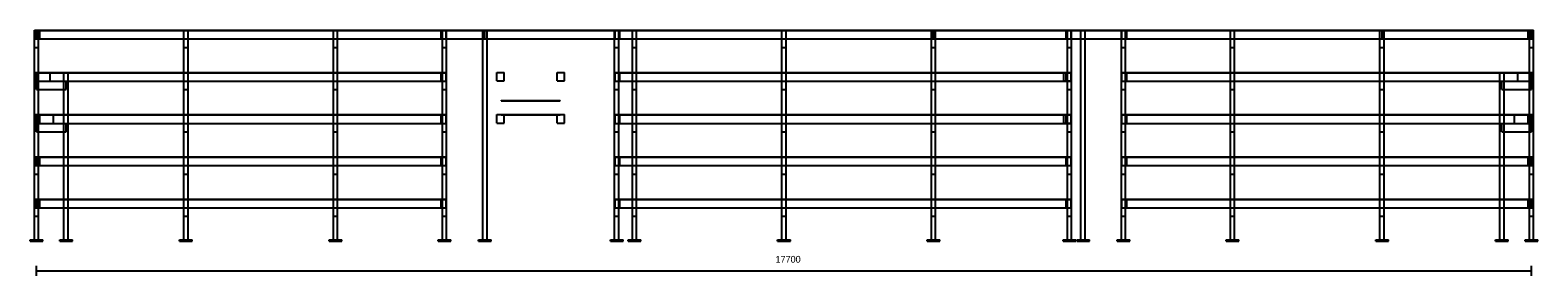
# Model space of a CAD drawing. Header units: millimetres. Extents: x -75 to 17775, y -410 to 2500.
import ezdxf

# ---------------------------------------------------------------- set-up
doc = ezdxf.new("R2010")
doc.units = ezdxf.units.MM
for name, color, linetype, true_color in [('balok', 7, 'Continuous', 0x31596b), ('baseplate', 7, 'Continuous', 0x746052), ('dek', 7, 'Continuous', 0x657f45), ('dim', 7, 'Continuous', 0x526e80), ('kolom', 7, 'Continuous', 0x1c292c), ('stiffener', 7, 'Continuous', 0x698491)]:
    doc.layers.add(name, color=color, linetype=linetype, true_color=true_color)

msp = doc.modelspace()

# ---------------------------------------------------------------- linework, layer by layer
at = {"layer": 'balok'}
for p, q in [((0.03, 2496), (5309.95, 2496)), ((0.03, 2396), (5309.95, 2396)), ((38.02, 2495.99), (4792.02, 2495.99)), ((38.02, 2395.99), (38.02, 2495.99)), ((38.02, 2395.99), (4792.02, 2395.99)), ((4792.02, 2395.99), (4792.02, 2495.99)), ((5309.95, 2396), (5309.95, 2496)), ((5309.95, 2496), (10619.87, 2496)), ((5309.95, 2396), (10619.87, 2396)), ((6908.07, 2495.99), (12192.07, 2495.99)), ((6908.07, 2395.99), (6908.07, 2495.99)), ((6908.07, 2395.99), (12192.07, 2395.99)), ((10619.87, 2396), (10619.87, 2496)), ((10619.87, 2496), (15930.1, 2496)), ((10619.87, 2396), (15930.1, 2396)), ((12192.07, 2395.99), (12192.07, 2495.99)), ((12908.04, 2495.99), (17662.04, 2495.99)), ((12908.04, 2395.99), (12908.04, 2495.99)), ((12908.04, 2395.99), (17662.04, 2395.99)), ((15930.1, 2396), (15930.1, 2496)), ((15930.1, 2496), (17700.07, 2496)), ((15930.1, 2396), (17700.07, 2396)), ((17662.04, 2395.99), (17662.04, 2495.99)), ((17700.07, 2396), (17700.07, 2496)), ((-25, 2000.01), (25, 2000.01)), ((-25, 1900.01), (-25, 2000.01)), ((25, 1900.01), (25, 2000.01)), ((163.02, 1995.99), (4792.02, 1995.99)), ((163.02, 1895.99), (163.02, 1995.99)), ((4792.02, 1895.99), (4792.02, 1995.99)), ((5450.04, 2000.01), (5537.04, 2000.01)), ((5450.04, 1900.01), (5450.04, 2000.01)), ((5537.04, 1900.01), (5537.04, 2000.01)), ((6163.07, 2000.01), (6250.07, 2000.01)), ((6163.07, 1900.01), (6163.07, 2000.01)), ((6250.07, 1900.01), (6250.07, 2000.01)), ((6908.07, 1995.99), (12192.07, 1995.99)), ((6908.07, 1895.99), (6908.07, 1995.99)), ((12163.06, 2000.01), (12250.06, 2000.01)), ((12163.06, 1900.01), (12163.06, 2000.01)), ((12192.07, 1895.99), (12192.07, 1995.99)), ((12250.06, 1900.01), (12250.06, 2000.01)), ((12908.04, 1995.99), (17537.04, 1995.99)), ((12908.04, 1895.99), (12908.04, 1995.99)), ((17537.04, 1895.99), (17537.04, 1995.99)), ((17675.01, 2000.01), (17725.01, 2000.01)), ((17675.01, 1900.01), (17675.01, 2000.01)), ((17725.01, 1900.01), (17725.01, 2000.01)), ((-25, 1900.01), (25, 1900.01)), ((163.02, 1895.99), (4792.02, 1895.99)), ((5450.04, 1900.01), (5537.04, 1900.01)), ((6163.07, 1900.01), (6250.07, 1900.01)), ((6908.07, 1895.99), (12192.07, 1895.99)), ((12163.06, 1900.01), (12250.06, 1900.01)), ((12908.04, 1895.99), (17537.04, 1895.99)), ((17675.01, 1900.01), (17725.01, 1900.01)), ((38.02, 1496), (4792.02, 1496)), ((38.02, 1396), (38.02, 1496)), ((4792.02, 1396), (4792.02, 1496)), ((5450.04, 1500.01), (5537.04, 1500.01)), ((5450.04, 1400.01), (5450.04, 1500.01)), ((5537.04, 1400.01), (5537.04, 1500.01)), ((6163.07, 1500.01), (6250.07, 1500.01)), ((6163.07, 1400.01), (6163.07, 1500.01)), ((6250.07, 1400.01), (6250.07, 1500.01)), ((6908.07, 1496), (12192.07, 1496)), ((6908.07, 1396), (6908.07, 1496)), ((12163.06, 1500.01), (12250.06, 1500.01)), ((12163.06, 1400.01), (12163.06, 1500.01)), ((12192.07, 1396), (12192.07, 1496)), ((12250.06, 1400.01), (12250.06, 1500.01)), ((12908.04, 1496), (17662.04, 1496)), ((12908.04, 1396), (12908.04, 1496)), ((17662.04, 1396), (17662.04, 1496)), ((38.02, 1396), (4792.02, 1396)), ((5450.04, 1400.01), (5537.04, 1400.01)), ((6163.07, 1400.01), (6250.07, 1400.01)), ((6908.07, 1396), (12192.07, 1396)), ((12163.06, 1400.01), (12250.06, 1400.01)), ((12908.04, 1396), (17662.04, 1396)), ((-25, 999.99), (25, 999.99)), ((-25, 899.99), (-25, 999.99)), ((-25, 899.99), (25, 899.99)), ((25, 899.99), (25, 999.99)), ((38.02, 995.98), (4792.02, 995.98)), ((38.02, 895.98), (38.02, 995.98)), ((38.02, 895.98), (4792.02, 895.98)), ((4792.02, 895.98), (4792.02, 995.98)), ((6908.07, 995.98), (12192.07, 995.98)), ((6908.07, 895.98), (6908.07, 995.98)), ((6908.07, 895.98), (12192.07, 895.98)), ((12192.07, 895.98), (12192.07, 995.98)), ((12908.04, 995.98), (17662.04, 995.98)), ((12908.04, 895.98), (12908.04, 995.98)), ((12908.04, 895.98), (17662.04, 895.98)), ((17662.04, 895.98), (17662.04, 995.98)), ((17675.01, 999.99), (17725.01, 999.99)), ((17675.01, 899.99), (17675.01, 999.99)), ((17675.01, 899.99), (17725.01, 899.99)), ((17725.01, 899.99), (17725.01, 999.99)), ((38.02, 495.98), (4792.02, 495.98)), ((38.02, 395.98), (38.02, 495.98)), ((38.02, 395.98), (4792.02, 395.98)), ((4792.02, 395.98), (4792.02, 495.98)), ((6908.07, 495.98), (12192.07, 495.98)), ((6908.07, 395.98), (6908.07, 495.98)), ((6908.07, 395.98), (12192.07, 395.98)), ((12192.07, 395.98), (12192.07, 495.98)), ((12908.04, 495.98), (17662.04, 495.98)), ((12908.04, 395.98), (12908.04, 495.98)), ((12908.04, 395.98), (17662.04, 395.98)), ((17662.04, 395.98), (17662.04, 495.98))]:
    msp.add_line(p, q, dxfattribs=at)
at = {"layer": 'baseplate'}
for p, q in [((-75.01, 18), (75.01, 18)), ((-75.01, 10), (-75.01, 18)), ((-75.01, 10), (75.01, 10)), ((-75.01, 0), (-75.01, 10)), ((-75.01, 0), (75.01, 0)), ((75.01, 10), (75.01, 18)), ((75.01, 0), (75.01, 10)), ((275.03, 18), (425.03, 18)), ((275.03, 10), (275.03, 18)), ((275.03, 10), (425.03, 10)), ((275.03, 0), (275.03, 10)), ((275.03, 0), (425.03, 0)), ((425.03, 10), (425.03, 18)), ((425.03, 0), (425.03, 10)), ((1694.99, 18), (1845.02, 18)), ((1694.99, 10), (1694.99, 18)), ((1694.99, 10), (1845.02, 10)), ((1694.99, 0), (1694.99, 10)), ((1694.99, 0), (1845.02, 0)), ((1845.02, 10), (1845.02, 18)), ((1845.02, 0), (1845.02, 10)), ((3465, 18), (3615.02, 18)), ((3465, 10), (3465, 18)), ((3465, 10), (3615.02, 10)), ((3465, 0), (3465, 10)), ((3465, 0), (3615.02, 0)), ((3615.02, 10), (3615.02, 18)), ((3615.02, 0), (3615.02, 10)), ((4755.06, 18), (4905.09, 18)), ((4755.06, 10), (4755.06, 18)), ((4755.06, 10), (4905.09, 10)), ((4755.06, 0), (4755.06, 10)), ((4755.06, 0), (4905.09, 0)), ((4755.2, 18), (4905.2, 18)), ((4755.2, 10), (4755.2, 18)), ((4755.2, 10), (4905.2, 10)), ((4755.2, 0), (4755.2, 10)), ((4755.2, 0), (4905.2, 0)), ((4905.09, 10), (4905.09, 18)), ((4905.09, 0), (4905.09, 10)), ((4905.2, 10), (4905.2, 18)), ((4905.2, 0), (4905.2, 10)), ((5235, 18), (5385.02, 18)), ((5235, 10), (5235, 18)), ((5235, 10), (5385.02, 10)), ((5235, 0), (5235, 10)), ((5235, 0), (5385.02, 0)), ((5385.02, 10), (5385.02, 18)), ((5385.02, 0), (5385.02, 10)), ((6794.92, 18), (6944.92, 18)), ((6794.92, 10), (6794.92, 18)), ((6794.92, 10), (6944.92, 10)), ((6794.92, 0), (6794.92, 10)), ((6794.92, 0), (6944.92, 0)), ((6795.03, 18), (6945.05, 18)), ((6795.03, 10), (6795.03, 18)), ((6795.03, 10), (6945.05, 10)), ((6795.03, 0), (6795.03, 10)), ((6795.03, 0), (6945.05, 0)), ((6944.92, 10), (6944.92, 18)), ((6944.92, 0), (6944.92, 10)), ((6945.05, 10), (6945.05, 18)), ((6945.05, 0), (6945.05, 10)), ((7005, 18), (7155.03, 18)), ((7005, 10), (7005, 18)), ((7005, 10), (7155.03, 10)), ((7005, 0), (7005, 10)), ((7005, 0), (7155.03, 0)), ((7155.03, 10), (7155.03, 18)), ((7155.03, 0), (7155.03, 10)), ((8774.9, 18), (8924.9, 18)), ((8774.9, 10), (8774.9, 18)), ((8774.9, 10), (8924.9, 10)), ((8774.9, 0), (8774.9, 10)), ((8774.9, 0), (8924.9, 0)), ((8775.01, 18), (8925.03, 18)), ((8775.01, 10), (8775.01, 18)), ((8775.01, 10), (8925.03, 10)), ((8775.01, 0), (8775.01, 10)), ((8775.01, 0), (8925.03, 0)), ((8924.9, 10), (8924.9, 18)), ((8924.9, 0), (8924.9, 10)), ((8925.03, 10), (8925.03, 18)), ((8925.03, 0), (8925.03, 10)), ((10545.01, 18), (10695.04, 18)), ((10545.01, 10), (10545.01, 18)), ((10545.01, 10), (10695.04, 10)), ((10545.01, 0), (10545.01, 10)), ((10545.01, 0), (10695.04, 0)), ((10695.04, 10), (10695.04, 18)), ((10695.04, 0), (10695.04, 10)), ((12155.09, 18), (12305.11, 18)), ((12155.09, 10), (12155.09, 18)), ((12155.09, 10), (12305.11, 10)), ((12155.09, 0), (12155.09, 10)), ((12155.09, 0), (12305.11, 0)), ((12305.11, 10), (12305.11, 18)), ((12305.11, 0), (12305.11, 10)), ((12315.02, 18), (12465.04, 18)), ((12315.02, 10), (12315.02, 18)), ((12315.02, 10), (12465.04, 10)), ((12315.02, 0), (12315.02, 10)), ((12315.02, 0), (12465.04, 0)), ((12465.04, 10), (12465.04, 18)), ((12465.04, 0), (12465.04, 10)), ((12794.91, 18), (12944.91, 18)), ((12794.91, 10), (12794.91, 18)), ((12794.91, 10), (12944.91, 10)), ((12794.91, 0), (12794.91, 10)), ((12794.91, 0), (12944.91, 0)), ((12795.02, 18), (12945.04, 18)), ((12795.02, 10), (12795.02, 18)), ((12795.02, 10), (12945.04, 10)), ((12795.02, 0), (12795.02, 10)), ((12795.02, 0), (12945.04, 0)), ((12944.91, 10), (12944.91, 18)), ((12944.91, 0), (12944.91, 10)), ((12945.04, 10), (12945.04, 18)), ((12945.04, 0), (12945.04, 10)), ((14085.02, 18), (14235.04, 18)), ((14085.02, 10), (14085.02, 18)), ((14085.02, 10), (14235.04, 10)), ((14085.02, 0), (14085.02, 10)), ((14085.02, 0), (14235.04, 0)), ((14235.04, 10), (14235.04, 18)), ((14235.04, 0), (14235.04, 10)), ((15855.03, 18), (16005.05, 18)), ((15855.03, 10), (15855.03, 18)), ((15855.03, 10), (16005.05, 10)), ((15855.03, 0), (15855.03, 10)), ((15855.03, 0), (16005.05, 0)), ((16005.05, 10), (16005.05, 18)), ((16005.05, 0), (16005.05, 10)), ((17275.07, 18), (17425.07, 18)), ((17275.07, 10), (17275.07, 18)), ((17275.07, 10), (17425.07, 10)), ((17275.07, 0), (17275.07, 10)), ((17275.07, 0), (17425.07, 0)), ((17425.07, 10), (17425.07, 18)), ((17425.07, 0), (17425.07, 10)), ((17625.03, 18), (17775.05, 18)), ((17625.03, 10), (17625.03, 18)), ((17625.03, 10), (17775.05, 10)), ((17625.03, 0), (17625.03, 10)), ((17625.03, 0), (17775.05, 0)), ((17775.05, 10), (17775.05, 18)), ((17775.05, 0), (17775.05, 10))]:
    msp.add_line(p, q, dxfattribs=at)
at = {"layer": 'dek'}
for p, q in [((0, 2500), (17700.01, 2500)), ((0, 2496), (0, 2500)), ((0, 2500), (4850.04, 2500)), ((4850.04, 2496), (4850.04, 2500)), ((6850.08, 2500), (12250.06, 2500)), ((6850.08, 2496), (6850.08, 2500)), ((12250.06, 2496), (12250.06, 2500)), ((12850.06, 2500), (17700.01, 2500)), ((12850.06, 2496), (12850.06, 2500)), ((17700.01, 2496), (17700.01, 2500)), ((0, 2496), (17700.01, 2496)), ((6850.08, 2496), (12250.06, 2496)), ((12850.06, 2496), (17700.01, 2496)), ((0, 2000.01), (4850.04, 2000.01)), ((0, 1996.01), (0, 2000.01)), ((4850.04, 1996.01), (4850.04, 2000.01)), ((6850.08, 2000.01), (12250.06, 2000.01)), ((6850.08, 1996.01), (6850.08, 2000.01)), ((6850.08, 1996.01), (12250.06, 1996.01)), ((11500.04, 2000.01), (12200.05, 2000.01)), ((11500.04, 1996.01), (11500.04, 2000.01)), ((11500.04, 2000.01), (11550.03, 2000.01)), ((11500.04, 1996.01), (12200.05, 1996.01)), ((11500.04, 1996.01), (11550.03, 1996.01)), ((11550.03, 1996.01), (11550.03, 2000.01)), ((12150.06, 2000.01), (12200.05, 2000.01)), ((12150.06, 1996.01), (12150.06, 2000.01)), ((12150.06, 1996.01), (12200.05, 1996.01)), ((12200.05, 1996.01), (12200.05, 2000.01)), ((12250.06, 1996.01), (12250.06, 2000.01)), ((12850.06, 2000.01), (17700.01, 2000.01)), ((12850.06, 1996.01), (12850.06, 2000.01)), ((12850.06, 1996.01), (17700.01, 1996.01)), ((17700.01, 1996.01), (17700.01, 2000.01)), ((5500.05, 1666.68), (6200.06, 1666.68)), ((5500.05, 1662.68), (5500.05, 1666.68)), ((5500.05, 1662.68), (6200.06, 1662.68)), ((6150.07, 1666.68), (6200.06, 1666.68)), ((6150.07, 1662.68), (6150.07, 1666.68)), ((6150.07, 1662.68), (6200.06, 1662.68)), ((6200.06, 1662.68), (6200.06, 1666.68)), ((0, 1500.01), (4850.04, 1500.01)), ((0, 1496.01), (0, 1500.01)), ((4850.04, 1496.01), (4850.04, 1500.01)), ((5500.05, 1500.01), (6200.06, 1500.01)), ((5500.05, 1496.01), (5500.05, 1500.01)), ((5500.05, 1496.01), (6200.06, 1496.01)), ((6150.07, 1500.01), (6200.06, 1500.01)), ((6150.07, 1496.01), (6150.07, 1500.01)), ((6150.07, 1496.01), (6200.06, 1496.01)), ((6200.06, 1496.01), (6200.06, 1500.01)), ((6850.08, 1500.01), (12250.06, 1500.01)), ((6850.08, 1496.01), (6850.08, 1500.01)), ((6850.08, 1496.01), (12250.06, 1496.01)), ((11500.04, 1500.01), (12200.05, 1500.01)), ((11500.04, 1496.01), (11500.04, 1500.01)), ((11500.04, 1500.01), (11550.03, 1500.01)), ((11500.04, 1496.01), (12200.05, 1496.01)), ((11500.04, 1496.01), (11550.03, 1496.01)), ((11550.03, 1496.01), (11550.03, 1500.01)), ((12150.06, 1500.01), (12200.05, 1500.01)), ((12150.06, 1496.01), (12150.06, 1500.01)), ((12150.06, 1496.01), (12200.05, 1496.01)), ((12200.05, 1496.01), (12200.05, 1500.01)), ((12250.06, 1496.01), (12250.06, 1500.01)), ((12850.06, 1500.01), (17700.01, 1500.01)), ((12850.06, 1496.01), (12850.06, 1500.01)), ((12850.06, 1496.01), (17700.01, 1496.01)), ((17700.01, 1496.01), (17700.01, 1500.01)), ((0, 999.99), (4850.04, 999.99)), ((0, 995.99), (0, 999.99)), ((4850.04, 995.99), (4850.04, 999.99)), ((6850.08, 999.99), (12250.06, 999.99)), ((6850.08, 995.99), (6850.08, 999.99)), ((6850.08, 995.99), (12250.06, 995.99)), ((12250.06, 995.99), (12250.06, 999.99)), ((12850.06, 999.99), (17700.01, 999.99)), ((12850.06, 995.99), (12850.06, 999.99)), ((12850.06, 995.99), (17700.01, 995.99)), ((17700.01, 995.99), (17700.01, 999.99)), ((0, 499.99), (4850.04, 499.99)), ((0, 495.99), (0, 499.99)), ((4850.04, 495.99), (4850.04, 499.99)), ((6850.08, 499.99), (12250.06, 499.99)), ((6850.08, 495.99), (6850.08, 499.99)), ((6850.08, 495.99), (12250.06, 495.99)), ((12250.06, 495.99), (12250.06, 499.99)), ((12850.06, 499.99), (17700.01, 499.99)), ((12850.06, 495.99), (12850.06, 499.99)), ((12850.06, 495.99), (17700.01, 495.99)), ((17700.01, 495.99), (17700.01, 499.99))]:
    msp.add_line(p, q, dxfattribs=at)
at = {"layer": 'dim'}
for p, q in [((0, -410), (0, -290)), ((0, -350), (17700, -350)), ((17700, -410), (17700, -290))]:
    msp.add_line(p, q, dxfattribs=at)
at = {"layer": 'kolom'}
for p, q in [((-25, 2499.99), (25, 2499.99)), ((-25, 18), (-25, 2499.99)), ((25, 18), (25, 2499.99)), ((1745, 2499.99), (1795, 2499.99)), ((1745, 18), (1745, 2499.99)), ((1795, 18), (1795, 2499.99)), ((3515.01, 2499.99), (3565.01, 2499.99)), ((3515.01, 18), (3515.01, 2499.99)), ((3565.01, 18), (3565.01, 2499.99)), ((4805.04, 2499.99), (4855.04, 2499.99)), ((4805.04, 18), (4805.04, 2499.99)), ((4805.2, 2499.99), (4855.2, 2499.99)), ((4805.2, 18), (4805.2, 2499.99)), ((4855.04, 18), (4855.04, 2499.99)), ((4855.2, 18), (4855.2, 2499.99)), ((5285.01, 2499.99), (5335.01, 2499.99)), ((5285.01, 18), (5285.01, 2499.99)), ((5335.01, 18), (5335.01, 2499.99)), ((6844.92, 2499.99), (6894.92, 2499.99)), ((6844.92, 18), (6844.92, 2499.99)), ((6845.01, 2499.99), (6895.01, 2499.99)), ((6845.01, 18), (6845.01, 2499.99)), ((6894.92, 18), (6894.92, 2499.99)), ((6895.01, 18), (6895.01, 2499.99)), ((7054.99, 2499.99), (7104.99, 2499.99)), ((7054.99, 18), (7054.99, 2499.99)), ((7104.99, 18), (7104.99, 2499.99)), ((8824.9, 2499.99), (8874.9, 2499.99)), ((8824.9, 18), (8824.9, 2499.99)), ((8824.99, 2499.99), (8874.99, 2499.99)), ((8824.99, 18), (8824.99, 2499.99)), ((8874.9, 18), (8874.9, 2499.99)), ((8874.99, 18), (8874.99, 2499.99)), ((10594.99, 2499.99), (10644.99, 2499.99)), ((10594.99, 18), (10594.99, 2499.99)), ((10644.99, 18), (10644.99, 2499.99)), ((12205.07, 2499.99), (12255.07, 2499.99)), ((12205.07, 18), (12205.07, 2499.99)), ((12255.07, 18), (12255.07, 2499.99)), ((12365, 2499.99), (12415, 2499.99)), ((12365, 18), (12365, 2499.99)), ((12415, 18), (12415, 2499.99)), ((12844.91, 2499.99), (12894.91, 2499.99)), ((12844.91, 18), (12844.91, 2499.99)), ((12845, 2499.99), (12895, 2499.99)), ((12845, 18), (12845, 2499.99)), ((12894.91, 18), (12894.91, 2499.99)), ((12895, 18), (12895, 2499.99)), ((14135, 2499.99), (14185, 2499.99)), ((14135, 18), (14135, 2499.99)), ((14185, 18), (14185, 2499.99)), ((15905.01, 2499.99), (15955.01, 2499.99)), ((15905.01, 18), (15905.01, 2499.99)), ((15955.01, 18), (15955.01, 2499.99)), ((17675.01, 2499.99), (17725.01, 2499.99)), ((17675.01, 18), (17675.01, 2499.99)), ((17725.01, 18), (17725.01, 2499.99)), ((325.03, 1999.99), (375.03, 1999.99)), ((325.03, 18), (325.03, 1999.99)), ((375.03, 18), (375.03, 1999.99)), ((1745, 1999.99), (1795, 1999.99)), ((1745, 18), (1745, 1999.99)), ((1795, 18), (1795, 1999.99)), ((3515.01, 1999.99), (3565.01, 1999.99)), ((3515.01, 18), (3515.01, 1999.99)), ((3565.01, 18), (3565.01, 1999.99)), ((4805.04, 1999.99), (4855.04, 1999.99)), ((4805.04, 18), (4805.04, 1999.99)), ((4855.04, 18), (4855.04, 1999.99)), ((6845.01, 1999.99), (6895.01, 1999.99)), ((6845.01, 18), (6845.01, 1999.99)), ((6895.01, 18), (6895.01, 1999.99)), ((7054.99, 1999.99), (7104.99, 1999.99)), ((7054.99, 18), (7054.99, 1999.99)), ((7104.99, 18), (7104.99, 1999.99)), ((8824.9, 1999.99), (8874.9, 1999.99)), ((8824.9, 18), (8824.9, 1999.99)), ((8874.9, 18), (8874.9, 1999.99)), ((10594.99, 1999.99), (10644.99, 1999.99)), ((10594.99, 18), (10594.99, 1999.99)), ((10644.99, 18), (10644.99, 1999.99)), ((12205.07, 1999.99), (12255.07, 1999.99)), ((12205.07, 18), (12205.07, 1999.99)), ((12255.07, 18), (12255.07, 1999.99)), ((12845, 1999.99), (12895, 1999.99)), ((12845, 18), (12845, 1999.99)), ((12895, 18), (12895, 1999.99)), ((14135, 1999.99), (14185, 1999.99)), ((14135, 18), (14135, 1999.99)), ((14185, 18), (14185, 1999.99)), ((15905.01, 1999.99), (15955.01, 1999.99)), ((15905.01, 18), (15905.01, 1999.99)), ((15955.01, 18), (15955.01, 1999.99)), ((17325.07, 1999.99), (17375.07, 1999.99)), ((17325.07, 18), (17325.07, 1999.99)), ((17375.07, 18), (17375.07, 1999.99)), ((-25, 1500), (25, 1500)), ((-25, 18), (-25, 1500)), ((25, 18), (25, 1500)), ((1745, 1500), (1795, 1500)), ((1745, 18), (1745, 1500)), ((1795, 18), (1795, 1500)), ((3515.01, 1500), (3565.01, 1500)), ((3515.01, 18), (3515.01, 1500)), ((3565.01, 18), (3565.01, 1500)), ((4805.04, 1500), (4855.04, 1500)), ((4805.04, 18), (4805.04, 1500)), ((4855.04, 18), (4855.04, 1500)), ((6845.01, 1500), (6895.01, 1500)), ((6845.01, 18), (6845.01, 1500)), ((6895.01, 18), (6895.01, 1500)), ((7054.99, 1500), (7104.99, 1500)), ((7054.99, 18), (7054.99, 1500)), ((7104.99, 18), (7104.99, 1500)), ((8824.9, 1500), (8874.9, 1500)), ((8824.9, 18), (8824.9, 1500)), ((8874.9, 18), (8874.9, 1500)), ((10594.99, 1500), (10644.99, 1500)), ((10594.99, 18), (10594.99, 1500)), ((10644.99, 18), (10644.99, 1500)), ((12205.07, 1500), (12255.07, 1500)), ((12205.07, 18), (12205.07, 1500)), ((12255.07, 18), (12255.07, 1500)), ((12845, 1500), (12895, 1500)), ((12845, 18), (12845, 1500)), ((12895, 18), (12895, 1500)), ((14135, 1500), (14185, 1500)), ((14135, 18), (14135, 1500)), ((14185, 18), (14185, 1500)), ((15905.01, 1500), (15955.01, 1500)), ((15905.01, 18), (15905.01, 1500)), ((15955.01, 18), (15955.01, 1500)), ((17675.01, 1500), (17725.01, 1500)), ((17675.01, 18), (17675.01, 1500)), ((17725.01, 18), (17725.01, 1500)), ((-25, 18), (-25, 1000.01)), ((25, 18), (25, 1000.01)), ((1745, 1000.01), (1795, 1000.01)), ((1745, 18), (1745, 1000.01)), ((1795, 18), (1795, 1000.01)), ((3515.01, 1000.01), (3565.01, 1000.01)), ((3515.01, 18), (3515.01, 1000.01)), ((3565.01, 18), (3565.01, 1000.01)), ((4805.04, 1000.01), (4855.04, 1000.01)), ((4805.04, 18), (4805.04, 1000.01)), ((4855.04, 18), (4855.04, 1000.01)), ((6845.01, 1000.01), (6895.01, 1000.01)), ((6845.01, 18), (6845.01, 1000.01)), ((6895.01, 18), (6895.01, 1000.01)), ((7054.99, 1000.01), (7104.99, 1000.01)), ((7054.99, 18), (7054.99, 1000.01)), ((7104.99, 18), (7104.99, 1000.01)), ((8824.9, 1000.01), (8874.9, 1000.01)), ((8824.9, 18), (8824.9, 1000.01)), ((8874.9, 18), (8874.9, 1000.01)), ((10594.99, 1000.01), (10644.99, 1000.01)), ((10594.99, 18), (10594.99, 1000.01)), ((10644.99, 18), (10644.99, 1000.01)), ((12205.07, 1000.01), (12255.07, 1000.01)), ((12205.07, 18), (12205.07, 1000.01)), ((12255.07, 18), (12255.07, 1000.01)), ((12845, 1000.01), (12895, 1000.01)), ((12845, 18), (12845, 1000.01)), ((12895, 18), (12895, 1000.01)), ((14135, 1000.01), (14185, 1000.01)), ((14135, 18), (14135, 1000.01)), ((14185, 18), (14185, 1000.01)), ((15905.01, 1000.01), (15955.01, 1000.01)), ((15905.01, 18), (15905.01, 1000.01)), ((15955.01, 18), (15955.01, 1000.01)), ((17675.01, 18), (17675.01, 1000.01)), ((17725.01, 18), (17725.01, 1000.01)), ((-25, 500.01), (25, 500.01)), ((-25, 18), (-25, 500.01)), ((25, 18), (25, 500.01)), ((1745, 500.01), (1795, 500.01)), ((1745, 18), (1745, 500.01)), ((1795, 18), (1795, 500.01)), ((3515.01, 500.01), (3565.01, 500.01)), ((3515.01, 18), (3515.01, 500.01)), ((3565.01, 18), (3565.01, 500.01)), ((4805.04, 500.01), (4855.04, 500.01)), ((4805.04, 18), (4805.04, 500.01)), ((4855.04, 18), (4855.04, 500.01)), ((6845.01, 500.01), (6895.01, 500.01)), ((6845.01, 18), (6845.01, 500.01)), ((6895.01, 18), (6895.01, 500.01)), ((7054.99, 500.01), (7104.99, 500.01)), ((7054.99, 18), (7054.99, 500.01)), ((7104.99, 18), (7104.99, 500.01)), ((8824.9, 500.01), (8874.9, 500.01)), ((8824.9, 18), (8824.9, 500.01)), ((8874.9, 18), (8874.9, 500.01)), ((10594.99, 500.01), (10644.99, 500.01)), ((10594.99, 18), (10594.99, 500.01)), ((10644.99, 18), (10644.99, 500.01)), ((12205.07, 500.01), (12255.07, 500.01)), ((12205.07, 18), (12205.07, 500.01)), ((12255.07, 18), (12255.07, 500.01)), ((12845, 500.01), (12895, 500.01)), ((12845, 18), (12845, 500.01)), ((12895, 18), (12895, 500.01)), ((14135, 500.01), (14185, 500.01)), ((14135, 18), (14135, 500.01)), ((14185, 18), (14185, 500.01)), ((15905.01, 500.01), (15955.01, 500.01)), ((15905.01, 18), (15905.01, 500.01)), ((15955.01, 18), (15955.01, 500.01)), ((17675.01, 500.01), (17725.01, 500.01)), ((17675.01, 18), (17675.01, 500.01)), ((17725.01, 18), (17725.01, 500.01)), ((-25, 18), (25, 18)), ((325.03, 18), (375.03, 18)), ((1745, 18), (1795, 18)), ((3515.01, 18), (3565.01, 18)), ((4805.04, 18), (4855.04, 18)), ((4805.2, 18), (4855.2, 18)), ((5285.01, 18), (5335.01, 18)), ((6844.92, 18), (6894.92, 18)), ((6845.01, 18), (6895.01, 18)), ((7054.99, 18), (7104.99, 18)), ((8824.9, 18), (8874.9, 18)), ((8824.99, 18), (8874.99, 18)), ((10594.99, 18), (10644.99, 18)), ((12205.07, 18), (12255.07, 18)), ((12365, 18), (12415, 18)), ((12844.91, 18), (12894.91, 18)), ((12845, 18), (12895, 18)), ((14135, 18), (14185, 18)), ((15905.01, 18), (15955.01, 18)), ((17325.07, 18), (17375.07, 18)), ((17675.01, 18), (17725.01, 18))]:
    msp.add_line(p, q, dxfattribs=at)
at = {"layer": 'stiffener'}
for p, q in [((-24.97, 2396), (25.03, 2396)), ((-24.97, 2296), (-24.97, 2396)), ((0.02, 2495.99), (4850.02, 2495.99)), ((0.02, 2395.99), (0.02, 2495.99)), ((0.02, 2395.99), (4850.02, 2395.99)), ((25.03, 2296), (25.03, 2396)), ((1745, 2396), (1795, 2396)), ((1745, 2296), (1745, 2396)), ((1795, 2296), (1795, 2396)), ((3514.98, 2396), (3564.98, 2396)), ((3514.98, 2296), (3514.98, 2396)), ((3564.98, 2296), (3564.98, 2396)), ((4805.2, 2396), (4855.2, 2396)), ((4805.2, 2296), (4805.2, 2396)), ((4850.02, 2395.99), (4850.02, 2495.99)), ((4855.2, 2296), (4855.2, 2396)), ((6844.92, 2396), (6894.92, 2396)), ((6844.92, 2296), (6844.92, 2396)), ((6850.57, 2495.99), (12249.57, 2495.99)), ((6850.57, 2395.99), (6850.57, 2495.99)), ((6850.57, 2395.99), (12249.57, 2395.99)), ((6894.92, 2296), (6894.92, 2396)), ((7054.92, 2396), (7104.92, 2396)), ((7054.92, 2296), (7054.92, 2396)), ((7104.92, 2296), (7104.92, 2396)), ((8824.9, 2396), (8874.9, 2396)), ((8824.9, 2296), (8824.9, 2396)), ((8874.9, 2296), (8874.9, 2396)), ((10594.87, 2396), (10644.87, 2396)), ((10594.87, 2296), (10594.87, 2396)), ((10644.87, 2296), (10644.87, 2396)), ((12205.13, 2396), (12255.13, 2396)), ((12205.13, 2296), (12205.13, 2396)), ((12249.57, 2395.99), (12249.57, 2495.99)), ((12255.13, 2296), (12255.13, 2396)), ((12844.91, 2396), (12894.91, 2396)), ((12844.91, 2296), (12844.91, 2396)), ((12850.54, 2495.99), (17699.54, 2495.99)), ((12850.54, 2395.99), (12850.54, 2495.99)), ((12850.54, 2395.99), (17699.54, 2395.99)), ((12894.91, 2296), (12894.91, 2396)), ((14135.12, 2396), (14185.12, 2396)), ((14135.12, 2296), (14135.12, 2396)), ((14185.12, 2296), (14185.12, 2396)), ((15905.1, 2396), (15955.1, 2396)), ((15905.1, 2296), (15905.1, 2396)), ((15955.1, 2296), (15955.1, 2396)), ((17675.07, 2396), (17725.07, 2396)), ((17675.07, 2296), (17675.07, 2396)), ((17699.54, 2395.99), (17699.54, 2495.99)), ((17725.07, 2296), (17725.07, 2396)), ((-24.97, 2296), (25.03, 2296)), ((1745, 2296), (1795, 2296)), ((3514.98, 2296), (3564.98, 2296)), ((4805.2, 2296), (4855.2, 2296)), ((6844.92, 2296), (6894.92, 2296)), ((7054.92, 2296), (7104.92, 2296)), ((8824.9, 2296), (8874.9, 2296)), ((10594.87, 2296), (10644.87, 2296)), ((12205.13, 2296), (12255.13, 2296)), ((12844.91, 2296), (12894.91, 2296)), ((14135.12, 2296), (14185.12, 2296)), ((15905.1, 2296), (15955.1, 2296)), ((17675.07, 2296), (17725.07, 2296)), ((0.02, 1995.99), (4850.02, 1995.99)), ((0.02, 1895.99), (0.02, 1995.99)), ((4850.02, 1895.99), (4850.02, 1995.99)), ((6850.57, 1995.99), (12249.57, 1995.99)), ((6850.57, 1895.99), (6850.57, 1995.99)), ((12249.57, 1895.99), (12249.57, 1995.99)), ((12850.54, 1995.99), (17699.54, 1995.99)), ((12850.54, 1895.99), (12850.54, 1995.99)), ((17699.54, 1895.99), (17699.54, 1995.99)), ((-1.02, 1896), (351.08, 1896)), ((-1.02, 1796), (-1.02, 1896)), ((-1.02, 1796), (351.08, 1796)), ((0.02, 1895.99), (4850.02, 1895.99)), ((351.08, 1796), (351.08, 1896)), ((1745, 1896), (1795, 1896)), ((1745, 1796), (1745, 1896)), ((1745, 1796), (1795, 1796)), ((1795, 1796), (1795, 1896)), ((3514.98, 1896), (3564.98, 1896)), ((3514.98, 1796), (3514.98, 1896)), ((3514.98, 1796), (3564.98, 1796)), ((3564.98, 1796), (3564.98, 1896)), ((4805.2, 1896), (4855.2, 1896)), ((4805.2, 1796), (4805.2, 1896)), ((4805.2, 1796), (4855.2, 1796)), ((4855.2, 1796), (4855.2, 1896)), ((6844.92, 1896), (6894.92, 1896)), ((6844.92, 1796), (6844.92, 1896)), ((6844.92, 1796), (6894.92, 1796)), ((6850.57, 1895.99), (12249.57, 1895.99)), ((6894.92, 1796), (6894.92, 1896)), ((7054.92, 1896), (7104.92, 1896)), ((7054.92, 1796), (7054.92, 1896)), ((7054.92, 1796), (7104.92, 1796)), ((7104.92, 1796), (7104.92, 1896)), ((8824.9, 1896), (8874.9, 1896)), ((8824.9, 1796), (8824.9, 1896)), ((8824.9, 1796), (8874.9, 1796)), ((8874.9, 1796), (8874.9, 1896)), ((10594.87, 1896), (10644.87, 1896)), ((10594.87, 1796), (10594.87, 1896)), ((10594.87, 1796), (10644.87, 1796)), ((10644.87, 1796), (10644.87, 1896)), ((12205.13, 1896), (12255.13, 1896)), ((12205.13, 1796), (12205.13, 1896)), ((12205.13, 1796), (12255.13, 1796)), ((12255.13, 1796), (12255.13, 1896)), ((12844.91, 1896), (12894.91, 1896)), ((12844.91, 1796), (12844.91, 1896)), ((12844.91, 1796), (12894.91, 1796)), ((12850.54, 1895.99), (17699.54, 1895.99)), ((12894.91, 1796), (12894.91, 1896)), ((14135.12, 1896), (14185.12, 1896)), ((14135.12, 1796), (14135.12, 1896)), ((14135.12, 1796), (14185.12, 1796)), ((14185.12, 1796), (14185.12, 1896)), ((15905.1, 1896), (15955.1, 1896)), ((15905.1, 1796), (15905.1, 1896)), ((15905.1, 1796), (15955.1, 1796)), ((15955.1, 1796), (15955.1, 1896)), ((17349.02, 1896), (17701.12, 1896)), ((17349.02, 1796), (17349.02, 1896)), ((17349.02, 1796), (17701.12, 1796)), ((17701.12, 1796), (17701.12, 1896)), ((0.02, 1495.97), (4850.02, 1495.97)), ((0.02, 1395.97), (0.02, 1495.97)), ((201.02, 1495.97), (4850.02, 1495.97)), ((201.02, 1395.97), (201.02, 1495.97)), ((4850.02, 1395.97), (4850.02, 1495.97)), ((6850.57, 1495.97), (12249.57, 1495.97)), ((6850.57, 1395.97), (6850.57, 1495.97)), ((12249.57, 1395.97), (12249.57, 1495.97)), ((12850.54, 1495.97), (17699.54, 1495.97)), ((12850.54, 1395.97), (12850.54, 1495.97)), ((12850.54, 1495.97), (17499.54, 1495.97)), ((17499.54, 1395.97), (17499.54, 1495.97)), ((17699.54, 1395.97), (17699.54, 1495.97)), ((-1.02, 1396), (351.08, 1396)), ((-1.02, 1296), (-1.02, 1396)), ((-1.02, 1296), (351.08, 1296)), ((0.02, 1395.97), (4850.02, 1395.97)), ((201.02, 1395.97), (4850.02, 1395.97)), ((351.08, 1296), (351.08, 1396)), ((1745, 1396), (1795, 1396)), ((1745, 1296), (1745, 1396)), ((1745, 1296), (1795, 1296)), ((1795, 1296), (1795, 1396)), ((3514.98, 1396), (3564.98, 1396)), ((3514.98, 1296), (3514.98, 1396)), ((3514.98, 1296), (3564.98, 1296)), ((3564.98, 1296), (3564.98, 1396)), ((4805.2, 1396), (4855.2, 1396)), ((4805.2, 1296), (4805.2, 1396)), ((4805.2, 1296), (4855.2, 1296)), ((4855.2, 1296), (4855.2, 1396)), ((6844.92, 1396), (6894.92, 1396)), ((6844.92, 1296), (6844.92, 1396)), ((6844.92, 1296), (6894.92, 1296)), ((6850.57, 1395.97), (12249.57, 1395.97)), ((6894.92, 1296), (6894.92, 1396)), ((7054.92, 1396), (7104.92, 1396)), ((7054.92, 1296), (7054.92, 1396)), ((7054.92, 1296), (7104.92, 1296)), ((7104.92, 1296), (7104.92, 1396)), ((8824.9, 1396), (8874.9, 1396)), ((8824.9, 1296), (8824.9, 1396)), ((8824.9, 1296), (8874.9, 1296)), ((8874.9, 1296), (8874.9, 1396)), ((10594.87, 1396), (10644.87, 1396)), ((10594.87, 1296), (10594.87, 1396)), ((10594.87, 1296), (10644.87, 1296)), ((10644.87, 1296), (10644.87, 1396)), ((12205.13, 1396), (12255.13, 1396)), ((12205.13, 1296), (12205.13, 1396)), ((12205.13, 1296), (12255.13, 1296)), ((12255.13, 1296), (12255.13, 1396)), ((12844.91, 1396), (12894.91, 1396)), ((12844.91, 1296), (12844.91, 1396)), ((12844.91, 1296), (12894.91, 1296)), ((12850.54, 1395.97), (17699.54, 1395.97)), ((12850.54, 1395.97), (17499.54, 1395.97)), ((12894.91, 1296), (12894.91, 1396)), ((14135.12, 1396), (14185.12, 1396)), ((14135.12, 1296), (14135.12, 1396)), ((14135.12, 1296), (14185.12, 1296)), ((14185.12, 1296), (14185.12, 1396)), ((15905.1, 1396), (15955.1, 1396)), ((15905.1, 1296), (15905.1, 1396)), ((15905.1, 1296), (15955.1, 1296)), ((15955.1, 1296), (15955.1, 1396)), ((17349.02, 1396), (17701.12, 1396)), ((17349.02, 1296), (17349.02, 1396)), ((17349.02, 1296), (17701.12, 1296)), ((17701.12, 1296), (17701.12, 1396)), ((-24.97, 896), (25.03, 896)), ((-24.97, 796), (-24.97, 896)), ((0.02, 995.98), (4850.02, 995.98)), ((0.02, 895.98), (0.02, 995.98)), ((0.02, 895.98), (4850.02, 895.98)), ((25.03, 796), (25.03, 896)), ((1745, 896), (1795, 896)), ((1745, 796), (1745, 896)), ((1795, 796), (1795, 896)), ((3514.98, 896), (3564.98, 896)), ((3514.98, 796), (3514.98, 896)), ((3564.98, 796), (3564.98, 896)), ((4805.2, 896), (4855.2, 896)), ((4805.2, 796), (4805.2, 896)), ((4850.02, 895.98), (4850.02, 995.98)), ((4855.2, 796), (4855.2, 896)), ((6844.92, 896), (6894.92, 896)), ((6844.92, 796), (6844.92, 896)), ((6850.57, 995.98), (12249.57, 995.98)), ((6850.57, 895.98), (6850.57, 995.98)), ((6850.57, 895.98), (12249.57, 895.98)), ((6894.92, 796), (6894.92, 896)), ((7054.92, 896), (7104.92, 896)), ((7054.92, 796), (7054.92, 896)), ((7104.92, 796), (7104.92, 896)), ((8824.9, 896), (8874.9, 896)), ((8824.9, 796), (8824.9, 896)), ((8874.9, 796), (8874.9, 896)), ((10594.87, 896), (10644.87, 896)), ((10594.87, 796), (10594.87, 896)), ((10644.87, 796), (10644.87, 896)), ((12205.13, 896), (12255.13, 896)), ((12205.13, 796), (12205.13, 896)), ((12249.57, 895.98), (12249.57, 995.98)), ((12255.13, 796), (12255.13, 896)), ((12844.91, 896), (12894.91, 896)), ((12844.91, 796), (12844.91, 896)), ((12850.54, 995.98), (17699.54, 995.98)), ((12850.54, 895.98), (12850.54, 995.98)), ((12850.54, 895.98), (17699.54, 895.98)), ((12894.91, 796), (12894.91, 896)), ((14135.12, 896), (14185.12, 896)), ((14135.12, 796), (14135.12, 896)), ((14185.12, 796), (14185.12, 896)), ((15905.1, 896), (15955.1, 896)), ((15905.1, 796), (15905.1, 896)), ((15955.1, 796), (15955.1, 896)), ((17675.07, 896), (17725.07, 896)), ((17675.07, 796), (17675.07, 896)), ((17699.54, 895.98), (17699.54, 995.98)), ((17725.07, 796), (17725.07, 896)), ((-24.97, 796), (25.03, 796)), ((1745, 796), (1795, 796)), ((3514.98, 796), (3564.98, 796)), ((4805.2, 796), (4855.2, 796)), ((6844.92, 796), (6894.92, 796)), ((7054.92, 796), (7104.92, 796)), ((8824.9, 796), (8874.9, 796)), ((10594.87, 796), (10644.87, 796)), ((12205.13, 796), (12255.13, 796)), ((12844.91, 796), (12894.91, 796)), ((14135.12, 796), (14185.12, 796)), ((15905.1, 796), (15955.1, 796)), ((17675.07, 796), (17725.07, 796)), ((-24.97, 396), (25.03, 396)), ((-24.97, 296), (-24.97, 396)), ((0.02, 495.98), (4850.02, 495.98)), ((0.02, 395.98), (0.02, 495.98)), ((0.02, 395.98), (4850.02, 395.98)), ((25.03, 296), (25.03, 396)), ((1745, 396), (1795, 396)), ((1745, 296), (1745, 396)), ((1795, 296), (1795, 396)), ((3514.98, 396), (3564.98, 396)), ((3514.98, 296), (3514.98, 396)), ((3564.98, 296), (3564.98, 396)), ((4805.2, 396), (4855.2, 396)), ((4805.2, 296), (4805.2, 396)), ((4850.02, 395.98), (4850.02, 495.98)), ((4855.2, 296), (4855.2, 396)), ((6844.92, 396), (6894.92, 396)), ((6844.92, 296), (6844.92, 396)), ((6850.57, 495.98), (12249.57, 495.98)), ((6850.57, 395.98), (6850.57, 495.98)), ((6850.57, 395.98), (12249.57, 395.98)), ((6894.92, 296), (6894.92, 396)), ((7054.92, 396), (7104.92, 396)), ((7054.92, 296), (7054.92, 396)), ((7104.92, 296), (7104.92, 396)), ((8824.9, 396), (8874.9, 396)), ((8824.9, 296), (8824.9, 396)), ((8874.9, 296), (8874.9, 396)), ((10594.87, 396), (10644.87, 396)), ((10594.87, 296), (10594.87, 396)), ((10644.87, 296), (10644.87, 396)), ((12205.13, 396), (12255.13, 396)), ((12205.13, 296), (12205.13, 396)), ((12249.57, 395.98), (12249.57, 495.98)), ((12255.13, 296), (12255.13, 396)), ((12844.91, 396), (12894.91, 396)), ((12844.91, 296), (12844.91, 396)), ((12850.54, 495.98), (17699.54, 495.98)), ((12850.54, 395.98), (12850.54, 495.98)), ((12850.54, 395.98), (17699.54, 395.98)), ((12894.91, 296), (12894.91, 396)), ((14135.12, 396), (14185.12, 396)), ((14135.12, 296), (14135.12, 396)), ((14185.12, 296), (14185.12, 396)), ((15905.1, 396), (15955.1, 396)), ((15905.1, 296), (15905.1, 396)), ((15955.1, 296), (15955.1, 396)), ((17675.07, 396), (17725.07, 396)), ((17675.07, 296), (17675.07, 396)), ((17699.54, 395.98), (17699.54, 495.98)), ((17725.07, 296), (17725.07, 396)), ((-24.97, 296), (25.03, 296)), ((1745, 296), (1795, 296)), ((3514.98, 296), (3564.98, 296)), ((4805.2, 296), (4855.2, 296)), ((6844.92, 296), (6894.92, 296)), ((7054.92, 296), (7104.92, 296)), ((8824.9, 296), (8874.9, 296)), ((10594.87, 296), (10644.87, 296)), ((12205.13, 296), (12255.13, 296)), ((12844.91, 296), (12894.91, 296)), ((14135.12, 296), (14185.12, 296)), ((15905.1, 296), (15955.1, 296)), ((17675.07, 296), (17725.07, 296))]:
    msp.add_line(p, q, dxfattribs=at)

# ---------------------------------------------------------------- texts
at = {"layer": 'dim'}
msp.add_text('17700', height=80, dxfattribs=at).set_placement((8750, -254))

doc.saveas('drawing.dxf')
